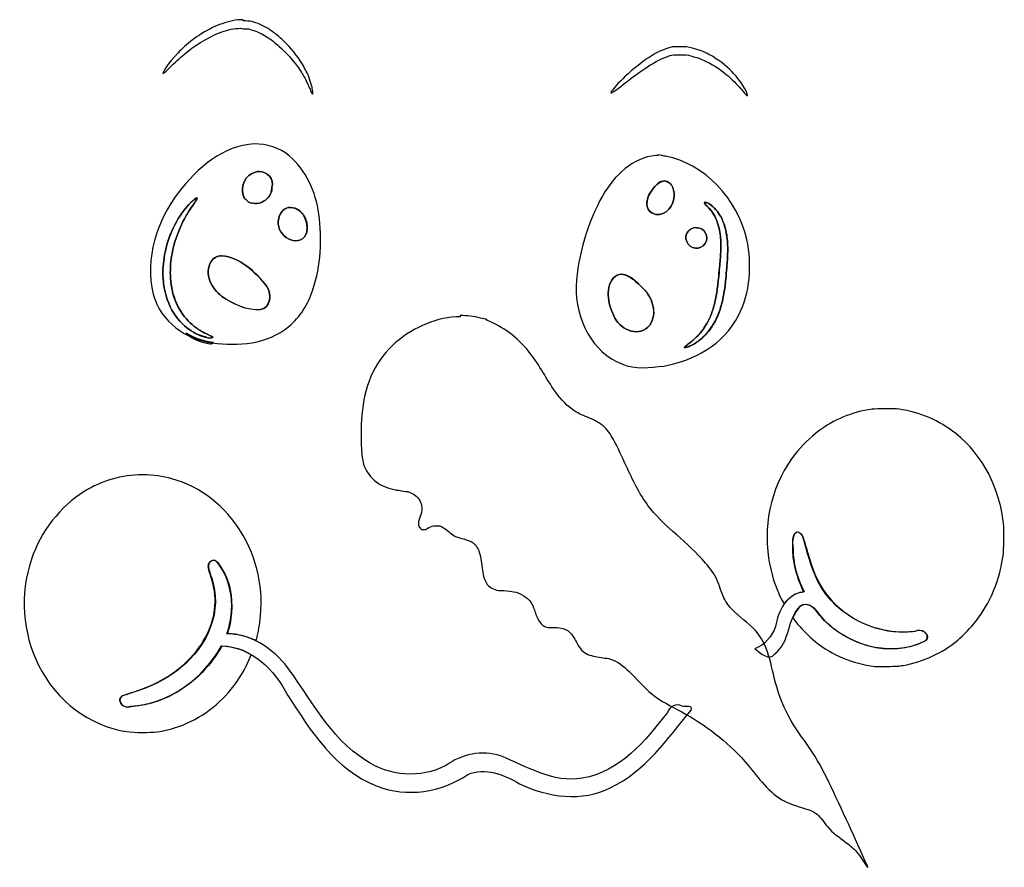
# Model space of a CAD drawing. Extents: x 11 to 842, y 37 to 849.
# Tile 6 of 8: x 502 to 709, y 65 to 243. Entities that reach past the tile are written whole.
import ezdxf

# ---------------------------------------------------------------- set-up
doc = ezdxf.new("R2010")
doc.units = 0
doc.layers.add('Layer_1', color=7, linetype='CONTINUOUS')

msp = doc.modelspace()

# ---------------------------------------------------------------- linework, layer by layer
at = {"layer": 'Layer_1', "color": 7}
for p, q in [((548.685767, 242.490426), (548.685655, 242.764269)), ((549.24153, 242.490426), (548.685767, 242.490426)), ((548.658137, 240.845162), (549.137937, 240.845162)), ((640.554489, 237.088197), (639.345624, 237.088197)), ((640.554545, 237.088307), (640.554489, 237.088197)), ((640.554489, 237.088197), (640.554489, 237.088197)), ((639.527489, 235.415209), (640.555813, 235.415209)), ((551.051166, 216.65927), (551.051166, 216.65927)), ((635.871855, 214.218824), (635.356961, 214.218824)), ((635.871574, 214.355582), (635.871855, 214.218824)), ((635.871574, 214.355582), (635.871574, 214.355582)), ((552.112274, 210.901014), (552.112274, 210.900732)), ((552.112274, 210.900898), (552.112274, 210.901014)), ((552.113123, 210.900579), (552.113123, 210.900725)), ((637.195349, 208.898994), (637.195484, 208.898994)), ((637.195579, 208.899114), (637.195579, 208.899114)), ((538.983331, 205.333864), (538.983443, 205.333864)), ((538.983443, 205.333864), (538.983725, 205.306907)), ((538.983725, 205.306907), (539.033437, 205.306907)), ((538.987301, 205.30701), (538.988761, 205.334252)), ((539.035971, 205.30701), (538.987301, 205.30701)), ((558.610205, 203.333105), (558.610205, 203.333119)), ((558.66338, 203.332523), (558.66338, 203.332523)), ((645.484557, 204.320288), (645.624877, 204.320288)), ((645.624877, 204.320288), (645.625046, 204.347189)), ((645.625046, 204.347189), (645.955935, 204.347189)), ((645.62681, 204.374141), (645.627513, 204.347118)), ((643.750574, 199.085567), (643.750827, 199.085624)), ((644.019699, 199.08228), (643.876771, 199.082207)), ((643.881318, 199.082213), (644.023807, 199.082213)), ((644.023807, 199.082213), (644.023807, 199.082213)), ((544.181286, 193.186641), (544.181286, 193.186641)), ((544.182295, 193.186704), (544.182295, 193.186704)), ((628.160553, 189.321857), (628.160553, 189.321865)), ((628.227435, 189.320325), (628.227489, 189.320269)), ((594.266782, 180.627576), (594.263726, 180.380878)), ((536.701567, 176.898118), (536.70208, 176.816174)), ((683.594024, 161.06374), (683.594024, 161.06374)), ((527.738296, 147.170809), (527.738296, 147.170815)), ((665.061916, 135.159091), (665.061916, 135.159091)), ((542.452086, 129.21765), (542.452086, 129.21765)), ((542.487265, 129.218751), (542.487265, 129.218805)), ((664.253312, 117.439447), (664.118258, 117.115985)), ((664.118258, 117.115985), (664.75156, 116.295222)), ((544.189393, 111.201106), (543.983446, 110.801342)), ((545.028923, 111.127059), (544.189393, 111.201106))]:
    msp.add_line(p, q, dxfattribs=at)
for points in [[(546.472773, 242.490426), (544.955326, 242.216547), (543.540205, 241.695203), (542.270728, 241.09194)], [(548.685655, 242.764269), (547.929973, 242.764269), (547.18829, 242.764269), (546.472773, 242.490426)], [(550.912338, 242.216525), (550.366011, 242.490404), (549.807038, 242.490426), (549.24153, 242.490426)], [(554.310172, 240.653504), (553.303677, 241.339295), (552.162155, 241.88743), (550.912338, 242.216525)], [(542.270728, 241.09194), (539.119596, 239.583776), (536.685896, 237.527182), (535.019538, 235.799624)], [(542.840432, 239.638609), (544.042735, 240.159348), (545.350207, 240.625766), (546.709279, 240.845162)], [(546.709279, 240.845162), (547.349087, 240.845162), (548.003176, 241.119043), (548.658137, 240.845162)], [(549.137937, 240.845162), (549.625088, 240.845162), (550.102522, 240.845145), (550.56455, 240.571263)], [(550.56455, 240.571263), (551.62194, 240.297384), (552.62669, 239.830898), (553.544379, 239.25502)], [(557.198914, 238.295245), (556.35392, 239.117904), (555.393053, 239.940538), (554.310172, 240.653504)], [(535.690498, 234.949596), (537.42741, 236.485221), (539.850632, 238.322383), (542.840432, 239.638609)], [(553.544379, 239.25502), (554.533412, 238.624002), (555.447694, 237.884014), (556.27869, 237.143593)], [(560.989207, 233.661023), (560.037832, 235.196647), (558.795816, 236.759623), (557.198914, 238.295245)], [(535.019538, 235.799624), (532.705824, 233.386488), (531.74766, 231.54932), (531.863618, 231.467082)], [(556.27869, 237.143593), (557.850552, 235.717665), (559.088033, 234.319218), (560.083995, 232.948139)], [(635.656333, 235.881535), (634.448848, 235.250514), (633.355743, 234.483087), (632.411775, 233.770054)], [(637.441915, 236.649265), (636.813852, 236.375384), (636.217165, 236.155557), (635.656333, 235.881535)], [(639.345624, 237.088197), (638.685396, 237.088197), (638.047587, 236.814324), (637.441915, 236.649265)], [(643.051111, 236.786682), (642.253406, 237.060558), (641.414045, 237.088307), (640.554545, 237.088307)], [(646.506431, 235.470439), (645.463855, 236.018929), (644.303407, 236.485049), (643.051111, 236.786682)], [(532.941597, 232.371956), (533.563098, 232.975223), (534.504419, 233.934997), (535.690498, 234.949596)], [(562.390217, 230.973799), (562.044035, 231.796388), (561.587359, 232.70135), (560.989207, 233.661023)], [(632.411775, 233.770054), (630.240325, 232.152262), (628.57008, 230.589188), (627.462949, 229.410116)], [(633.150867, 232.563612), (634.099004, 233.19463), (635.164393, 233.879799), (636.276566, 234.400754)], [(636.276566, 234.400754), (636.793629, 234.674636), (637.331675, 234.866713), (637.8851, 235.058794)], [(637.8851, 235.058794), (638.418246, 235.332676), (638.968403, 235.360436), (639.527489, 235.415209)], [(640.555813, 235.415209), (641.292595, 235.415209), (642.026617, 235.415209), (642.735065, 235.141364)], [(642.735065, 235.141364), (643.849801, 234.867482), (644.91474, 234.510332), (645.89521, 234.017055)], [(645.89521, 234.017055), (647.753882, 233.139543), (649.302114, 232.015299), (650.541088, 230.945853)], [(651.295558, 231.878231), (650.074131, 233.139617), (648.4803, 234.428455), (646.506431, 235.470439)], [(531.863618, 231.467082), (531.941777, 231.467082), (532.30545, 231.740936), (532.941597, 232.371956)], [(560.083995, 232.948139), (560.70989, 232.07063), (561.208363, 231.275455), (561.615327, 230.535034)], [(627.972098, 228.752079), (629.214395, 229.711825), (630.95925, 231.082837), (633.150867, 232.563612)], [(653.983565, 228.368324), (653.465009, 229.27322), (652.591764, 230.562005), (651.295558, 231.878231)], [(561.615327, 230.535034), (562.220774, 229.4382), (562.60774, 228.505924), (562.86199, 227.902657)], [(563.27132, 228.039744), (563.163164, 228.697784), (562.906858, 229.739808), (562.390217, 230.973799)], [(650.541088, 230.945853), (651.853348, 229.79417), (652.821145, 228.697368), (653.47467, 227.929555)], [(562.86199, 227.902657), (563.08047, 227.408946), (563.209581, 227.134814), (563.284811, 227.134814)], [(563.284811, 227.134814), (563.353761, 227.134814), (563.364351, 227.491252), (563.27132, 228.039744)], [(627.462949, 229.410116), (626.3561, 228.231045), (625.814617, 227.463165), (625.908014, 227.353539)], [(625.908014, 227.353539), (626.010199, 227.353539), (626.734588, 227.792479), (627.972098, 228.752079)], [(653.47467, 227.929555), (654.133433, 227.161743), (654.499445, 226.722997), (654.60146, 226.777849)], [(654.60146, 226.777849), (654.690407, 226.777849), (654.507331, 227.435892), (653.983565, 228.368324)], [(551.051166, 216.65927), (544.540786, 216.385391), (539.066532, 211.641156), (535.062885, 206.431163)], [(558.36784, 214.16398), (556.329726, 215.946389), (553.618539, 216.659329), (551.051166, 216.65927)], [(564.585045, 201.934084), (563.960615, 206.677969), (561.893011, 211.229925), (558.36784, 214.16398)], [(635.356961, 214.218824), (630.601097, 213.88944), (626.656711, 210.050758), (624.190761, 205.85531)], [(637.409243, 214.081683), (636.900179, 214.081683), (636.386017, 214.355582), (635.871574, 214.355582)], [(654.452746, 196.614154), (652.414068, 205.252032), (645.536269, 212.518651), (637.409243, 214.081683)], [(550.480476, 210.407176), (550.978583, 210.708809), (551.541781, 210.900898), (552.112274, 210.900898)], [(552.113123, 210.900725), (551.54198, 210.900725), (550.979544, 210.626845), (550.48146, 210.40701)], [(552.112274, 210.900732), (553.667463, 210.900732), (555.302247, 209.337762), (554.737218, 207.527962)], [(554.73322, 207.527772), (555.298523, 209.31018), (553.668239, 210.900579), (552.113123, 210.900579)], [(549.015389, 205.224551), (547.915327, 206.924648), (548.707201, 209.611973), (550.480476, 210.407176)], [(550.48146, 210.40701), (548.708383, 209.611812), (547.91663, 206.951968), (549.0166, 205.224409)], [(634.21437, 206.486066), (634.924986, 207.582897), (635.873517, 208.789415), (637.195579, 208.899114)], [(637.195484, 208.898994), (635.873335, 208.898994), (634.92865, 207.582767), (634.218148, 206.458473)], [(639.112786, 205.169706), (639.461885, 206.70533), (638.835258, 208.734448), (637.195349, 208.898994)], [(637.195579, 208.899114), (638.835574, 208.625236), (639.460061, 206.705447), (639.11154, 205.16982)], [(554.737218, 207.527962), (554.715587, 204.566486), (550.800661, 202.921187), (549.015389, 205.224551)], [(549.0166, 205.224409), (550.80179, 202.921045), (554.71067, 204.566368), (554.73322, 207.527772)], [(535.062885, 206.431163), (530.67613, 200.617829), (527.940299, 192.610851), (529.802463, 185.124814)], [(537.604994, 204.264452), (538.314906, 204.95025), (538.817492, 205.306473), (538.983331, 205.333864)], [(538.988761, 205.334252), (538.823012, 205.334252), (538.316844, 204.950091), (537.607181, 204.264809)], [(539.033437, 205.306907), (539.121032, 205.306907), (538.739868, 204.703677), (538.106791, 203.771389)], [(538.10713, 203.771459), (538.740327, 204.703745), (539.123766, 205.224774), (539.035971, 205.30701)], [(624.190761, 205.85531), (621.069259, 200.096902), (618.97011, 193.543206), (618.630264, 186.824979)], [(634.621249, 202.098677), (633.091466, 202.948727), (633.211029, 205.197222), (634.21437, 206.486066)], [(634.218148, 206.458473), (633.214599, 205.169706), (633.093276, 202.948582), (634.622759, 202.098532)], [(639.11154, 205.16982), (638.913593, 203.003543), (636.520705, 201.084084), (634.621249, 202.098677)], [(634.622759, 202.098532), (636.522323, 201.083935), (638.915294, 203.00343), (639.112786, 205.169706)], [(534.699324, 200.343226), (535.71779, 202.153023), (536.799628, 203.441867), (537.604994, 204.264452)], [(537.607181, 204.264809), (536.801746, 203.44222), (535.719676, 202.153381), (534.701201, 200.343586)], [(538.106791, 203.771389), (537.476531, 202.839031), (536.586641, 201.495377), (535.746716, 199.712966)], [(535.748986, 199.713079), (536.588733, 201.495486), (537.47661, 202.839101), (538.10713, 203.771459)], [(558.66338, 203.332523), (557.410397, 203.332523), (556.380187, 202.318002), (556.174232, 200.974311)], [(556.175857, 200.974351), (556.378649, 202.323934), (557.38368, 203.328179), (558.610205, 203.333105)], [(558.610205, 203.333119), (558.629667, 203.333119), (558.649214, 203.333119), (558.668789, 203.332556)], [(561.652774, 197.217563), (563.09265, 199.548385), (561.292697, 203.387372), (558.66338, 203.332523)], [(558.668789, 203.332556), (561.298042, 203.332556), (563.094046, 199.548434), (561.654055, 197.217606)], [(645.485018, 204.347118), (645.454464, 204.347118), (645.572624, 204.073238), (645.782284, 203.962957)], [(645.776662, 203.936149), (645.56711, 204.210028), (645.456786, 204.265511), (645.484557, 204.320288)], [(645.627513, 204.347118), (645.548019, 204.347118), (645.496915, 204.347118), (645.485018, 204.347118)], [(645.960579, 204.374141), (645.820247, 204.374141), (645.706413, 204.374141), (645.62681, 204.374141)], [(646.644836, 203.058725), (646.305244, 203.442886), (645.975933, 203.744505), (645.776662, 203.936149)], [(645.782284, 203.962957), (645.981561, 203.689077), (646.300079, 203.469243), (646.639769, 203.085447)], [(645.955935, 204.347189), (646.231282, 204.347189), (646.638865, 204.045556), (647.093401, 203.689149)], [(647.091887, 203.7161), (646.636876, 204.072508), (646.235537, 204.26459), (645.960579, 204.374141)], [(646.639769, 203.085447), (646.927544, 202.729039), (647.236464, 202.317707), (647.532999, 201.824069)], [(647.538557, 201.797326), (647.241326, 202.291042), (646.932294, 202.702242), (646.644836, 203.058725)], [(648.282923, 202.482109), (647.881963, 203.002846), (647.469323, 203.414394), (647.091887, 203.7161)], [(647.093401, 203.689149), (647.471016, 203.387516), (647.884289, 203.003329), (648.284944, 202.455202)], [(556.174232, 200.974311), (555.311907, 197.820828), (559.441776, 194.804503), (561.652774, 197.217563)], [(561.654055, 197.217606), (559.443144, 194.804544), (555.313372, 197.820867), (556.175857, 200.974351)], [(563.333228, 186.057192), (565.040792, 191.102713), (565.263328, 196.66924), (564.585045, 201.934084)], [(647.532999, 201.824069), (647.771212, 201.412883), (647.999664, 200.946559), (648.199779, 200.398142)], [(648.202419, 200.371392), (648.001514, 200.919879), (647.776668, 201.385996), (647.538557, 201.797326)], [(649.18797, 201.001334), (648.910442, 201.576846), (648.605146, 202.043392), (648.282923, 202.482109)], [(648.284944, 202.455202), (648.607017, 202.044019), (648.915908, 201.550297), (649.193395, 200.974422)], [(650.224263, 197.573679), (650.02039, 198.889906), (649.65458, 200.014127), (649.18797, 201.001334)], [(649.193395, 200.974422), (649.66007, 199.987282), (650.025602, 198.863037), (650.229521, 197.546805)], [(532.301733, 193.926708), (532.826851, 196.476858), (533.729049, 198.643132), (534.699324, 200.343226)], [(534.701201, 200.343586), (533.730883, 198.643487), (532.83284, 196.477211), (532.30742, 193.927066)], [(535.746716, 199.712966), (534.946702, 198.040257), (534.197921, 195.95623), (533.766453, 193.598019)], [(533.772009, 193.598119), (534.203631, 195.956328), (534.948878, 198.012907), (535.748986, 199.713079)], [(643.876771, 199.082207), (642.485673, 199.082207), (641.086707, 197.73859), (641.828303, 196.202966)], [(641.830219, 196.202889), (641.111744, 197.71706), (642.404204, 199.076828), (643.750574, 199.085567)], [(643.750827, 199.085624), (643.794258, 199.085905), (643.837859, 199.084779), (643.881318, 199.082213)], [(645.710793, 195.791783), (646.743301, 197.190249), (645.487181, 199.08228), (644.019699, 199.08228)], [(644.023807, 199.082213), (645.491317, 199.082213), (646.748035, 197.162692), (645.715458, 195.791684)], [(648.199779, 200.398142), (648.538685, 199.493244), (648.790633, 198.47865), (648.914066, 197.299507)], [(648.914528, 197.272853), (648.790402, 198.451925), (648.542039, 199.493957), (648.202419, 200.371392)], [(648.914066, 197.299507), (649.019247, 196.28491), (649.028711, 195.21554), (648.975174, 194.036325)], [(648.976689, 194.009721), (649.031584, 195.18886), (649.019416, 196.25826), (648.914528, 197.272853)], [(650.438141, 194.063786), (650.462476, 195.297703), (650.395419, 196.476846), (650.224263, 197.573679)], [(650.229521, 197.546805), (650.403387, 196.449974), (650.463942, 195.270889), (650.442846, 194.036897)], [(652.682993, 180.627569), (655.195471, 185.426306), (655.585057, 191.29441), (654.452746, 196.614154)], [(641.828303, 196.202966), (642.442519, 194.420632), (644.775517, 194.283474), (645.710793, 195.791783)], [(645.715458, 195.791684), (644.780193, 194.283521), (642.444509, 194.420628), (641.830219, 196.202889)], [(531.864209, 188.990864), (531.805512, 190.718422), (531.983208, 192.391157), (532.301733, 193.926708)], [(532.30742, 193.927066), (531.989009, 192.391443), (531.807876, 190.718732), (531.866307, 188.991246)], [(533.766453, 193.598019), (533.507105, 192.172091), (533.35963, 190.636486), (533.412215, 189.073544)], [(533.414879, 189.073631), (533.35999, 190.636642), (533.51276, 192.172192), (533.772009, 193.598119)], [(541.986059, 192.007601), (542.480477, 192.775414), (543.340258, 193.159262), (544.182295, 193.186704)], [(544.181286, 193.186641), (543.339213, 193.186641), (542.484703, 192.775457), (541.989972, 192.007571)], [(553.685138, 186.715251), (551.259072, 189.841273), (548.030869, 192.912447), (544.181286, 193.186641)], [(544.182295, 193.186704), (548.031876, 192.912822), (551.253676, 189.841257), (553.679799, 186.715232)], [(648.719031, 190.664294), (648.825553, 191.870824), (648.926414, 192.940272), (648.976689, 194.009721)], [(648.975174, 194.036325), (648.926504, 192.939491), (648.832138, 191.897436), (648.725334, 190.690979)], [(650.248328, 190.636131), (650.341071, 191.815273), (650.420566, 192.939564), (650.438141, 194.063786)], [(650.442846, 194.036897), (650.426623, 192.9126), (650.342014, 191.788372), (650.249265, 190.609227)], [(544.250737, 184.658652), (542.079146, 186.139427), (540.425434, 189.430043), (541.986059, 192.007601)], [(541.989972, 192.007571), (540.429286, 189.429965), (542.080552, 186.139395), (544.252723, 184.658672)], [(648.725334, 190.690979), (648.657737, 189.950556), (648.577161, 189.155356), (648.499018, 188.360155)], [(648.503565, 188.333486), (648.581696, 189.128683), (648.651152, 189.923943), (648.719031, 190.664294)], [(650.249265, 190.609227), (650.188174, 189.841418), (650.125167, 189.046243), (650.044839, 188.250969)], [(650.046077, 188.277919), (650.125571, 189.073119), (650.187761, 189.868391), (650.248328, 190.636131)], [(531.994278, 187.345599), (531.926399, 187.894089), (531.88339, 188.442447), (531.864209, 188.990864)], [(531.866307, 188.991246), (531.88253, 188.442759), (531.929037, 187.866954), (531.997716, 187.345998)], [(533.412215, 189.073544), (533.428439, 188.552808), (533.466349, 188.058939), (533.525553, 187.565369)], [(533.522224, 187.565468), (533.461116, 188.059179), (533.431643, 188.552602), (533.414879, 189.073631)], [(626.774668, 180.106774), (625.42644, 182.519837), (624.525058, 186.112039), (626.413783, 188.497682)], [(626.417261, 188.49768), (624.528728, 186.11208), (625.426339, 182.519878), (626.774391, 180.106774)], [(626.413783, 188.497682), (626.855306, 189.029031), (627.496185, 189.328616), (628.160553, 189.321857)], [(628.227489, 189.320269), (627.540241, 189.320269), (626.872704, 189.046389), (626.417261, 188.49768)], [(628.160553, 189.321865), (628.181959, 189.321583), (628.203393, 189.321133), (628.224855, 189.32026)], [(628.224855, 189.32026), (630.016944, 189.04622), (631.369172, 187.537804), (632.681573, 186.331358)], [(632.681581, 186.331388), (631.369086, 187.537918), (630.019682, 189.15578), (628.227435, 189.320325)], [(648.435122, 187.702456), (648.459457, 187.976335), (648.483821, 188.113651), (648.503565, 188.333486)], [(648.499018, 188.360155), (648.480091, 188.086275), (648.462516, 187.921219), (648.43791, 187.702114)], [(650.044839, 188.250969), (650.020504, 187.977093), (649.996225, 187.784984), (649.973496, 187.565149)], [(649.974694, 187.592125), (649.999029, 187.866005), (650.023364, 188.058084), (650.046077, 188.277919)], [(534.142435, 181.121015), (533.062709, 182.821115), (532.290354, 184.96), (531.994278, 187.345599)], [(531.997716, 187.345998), (532.294225, 184.960326), (533.061832, 182.82151), (534.141496, 181.121412)], [(535.308657, 181.944073), (534.41229, 183.507084), (533.777985, 185.426579), (533.522224, 187.565468)], [(533.525553, 187.565369), (533.781071, 185.426481), (534.413895, 183.534441), (535.310263, 181.971428)], [(553.679799, 186.715232), (554.74364, 185.17968), (554.454661, 182.108527), (552.349822, 181.889131)], [(552.351227, 181.88913), (554.456017, 182.16301), (554.749011, 185.1797), (553.685138, 186.715251)], [(618.630264, 186.824979), (618.377451, 179.9422), (622.083754, 172.785263), (628.210378, 170.454475)], [(632.681573, 186.331358), (634.611194, 184.466715), (635.798146, 181.066464), (634.061515, 178.598597)], [(634.063161, 178.598611), (635.799708, 181.06652), (634.611673, 184.494175), (632.681581, 186.331388)], [(648.027595, 184.768399), (648.196335, 185.700687), (648.324094, 186.687861), (648.435122, 187.702456)], [(648.43791, 187.702114), (648.326781, 186.68752), (648.202131, 185.727774), (648.0333, 184.795413)], [(649.510192, 184.548412), (649.708117, 185.535546), (649.857859, 186.550141), (649.974694, 187.592125)], [(649.973496, 187.565149), (649.856693, 186.523095), (649.710627, 185.508552), (649.513327, 184.521345)], [(529.802463, 185.124814), (531.362637, 179.201857), (536.837652, 175.554814), (542.231465, 174.896707)], [(552.349822, 181.889131), (549.478092, 181.615253), (546.624641, 183.013401), (544.250737, 184.658652)], [(544.252723, 184.658672), (546.626712, 183.013424), (549.479587, 181.752043), (552.351227, 181.88913)], [(558.279711, 178.29698), (560.617676, 180.298708), (562.351997, 183.013412), (563.333228, 186.057192)], [(647.364438, 181.998769), (647.635418, 182.876277), (647.850124, 183.781194), (648.027595, 184.768399)], [(648.0333, 184.795413), (647.855114, 183.808279), (647.636721, 182.903381), (647.366494, 182.025871)], [(648.712301, 181.559474), (649.041689, 182.519221), (649.303156, 183.506427), (649.510192, 184.548412)], [(649.513327, 184.521345), (649.305944, 183.479363), (649.044484, 182.492263), (648.715454, 181.532443)], [(538.357484, 178.406719), (537.314404, 179.256841), (536.187476, 180.40845), (535.308657, 181.944073)], [(535.310263, 181.971428), (536.189084, 180.408418), (537.309368, 179.256741), (538.352535, 178.406617)], [(646.31468, 179.421126), (646.718545, 180.188938), (647.068728, 181.039019), (647.364438, 181.998769)], [(647.366494, 182.025871), (647.070715, 181.066125), (646.722319, 180.216076), (646.318303, 179.448266)], [(534.141496, 181.121412), (535.21321, 179.421316), (536.543822, 178.214713), (537.762033, 177.419512)], [(537.757538, 177.419117), (536.539379, 178.214317), (535.214077, 179.420842), (534.142435, 181.121015)], [(594.263726, 180.380878), (591.871486, 180.380878), (589.47208, 179.805369), (587.218982, 178.900106)], [(598.532061, 180.106839), (597.134853, 180.463247), (595.702115, 180.627576), (594.266782, 180.627576)], [(599.921266, 179.667903), (599.465526, 179.941783), (599.001322, 179.969535), (598.532061, 180.106839)], [(626.774391, 180.106774), (628.127147, 177.446929), (632.059903, 175.993615), (634.063161, 178.598611)], [(634.061515, 178.598597), (632.058326, 175.9936), (628.127346, 177.446927), (626.774668, 180.106774)], [(637.029656, 170.015543), (643.210358, 171.112374), (649.572306, 174.43035), (652.682993, 180.627569)], [(648.715454, 181.532443), (648.355414, 180.51792), (647.92096, 179.585528), (647.424064, 178.762866)], [(647.425952, 178.789933), (647.922576, 179.612519), (648.352468, 180.544877), (648.712301, 181.559474)], [(538.352535, 178.406617), (539.480312, 177.529182), (540.539054, 176.980684), (541.268823, 176.651662)], [(541.263463, 176.624314), (540.533845, 176.980722), (539.485358, 177.501821), (538.357484, 178.406719)], [(542.231465, 174.896707), (547.682229, 174.128895), (553.72523, 174.622831), (558.279711, 178.29698)], [(587.218982, 178.900106), (582.531841, 177.06292), (578.291032, 173.552956), (575.940188, 168.754253)], [(608.621901, 173.141684), (606.247776, 176.048312), (603.205304, 178.324285), (599.848261, 179.667903)], [(599.848261, 179.667903), (599.861781, 179.667903), (599.872596, 179.667903), (599.890712, 179.667903)], [(599.890712, 179.667903), (599.904232, 179.667903), (599.906936, 179.667903), (599.921266, 179.667903)], [(644.150214, 176.377434), (644.878378, 177.145176), (645.662028, 178.159747), (646.31468, 179.421126)], [(646.318303, 179.448266), (645.665368, 178.186887), (644.879022, 177.17229), (644.150783, 176.404479)], [(647.424064, 178.762866), (646.613882, 177.391864), (645.666309, 176.377288), (644.793065, 175.664328)], [(644.793931, 175.691296), (645.667288, 176.404114), (646.61584, 177.418855), (647.425952, 178.789933)], [(542.227563, 174.978626), (540.312667, 175.252506), (538.458122, 175.938372), (536.701567, 176.898118)], [(536.70208, 176.816174), (538.224695, 175.69188), (539.922739, 174.869294), (541.775553, 174.704746)], [(541.099886, 176.020689), (540.279115, 176.294568), (539.073376, 176.56914), (537.757538, 177.419117)], [(537.762033, 177.419512), (539.077881, 176.569463), (540.276029, 176.185594), (541.096714, 176.021049)], [(541.096714, 176.021049), (541.929161, 175.747169), (542.402288, 176.021049), (542.418647, 176.021049)], [(542.417949, 176.020689), (542.401726, 176.020689), (541.932234, 175.74681), (541.099886, 176.020689)], [(542.418647, 176.021049), (542.43487, 176.021049), (542.000868, 176.294926), (541.263463, 176.624314)], [(541.268823, 176.651662), (542.006535, 176.295255), (542.43789, 176.130971), (542.417949, 176.020689)], [(642.099312, 174.567632), (642.603983, 174.951793), (643.356171, 175.554772), (644.150214, 176.377434)], [(644.150783, 176.404479), (643.356894, 175.554357), (642.607213, 174.978553), (642.102316, 174.594684)], [(541.775553, 174.704746), (542.051647, 174.704746), (542.281694, 174.704746), (542.48984, 174.978626)], [(542.48984, 174.978626), (542.403586, 174.978626), (542.313817, 174.978626), (542.227563, 174.978626)], [(642.102316, 174.594684), (641.588874, 174.183498), (641.291635, 173.963666), (641.328219, 173.881866)], [(641.331351, 173.854802), (641.294848, 173.854802), (641.585517, 174.156446), (642.099312, 174.567632)], [(641.328219, 173.881866), (641.364721, 173.881866), (641.735019, 173.881866), (642.352453, 174.155745)], [(642.346578, 174.1287), (641.729443, 173.854819), (641.365488, 173.854802), (641.331351, 173.854802)], [(644.793065, 175.664328), (643.837999, 174.841666), (642.955263, 174.375484), (642.346578, 174.1287)], [(642.352453, 174.155745), (642.960828, 174.429625), (643.838917, 174.868564), (644.793931, 175.691296)], [(613.857661, 165.189481), (612.06709, 167.821938), (610.616912, 170.701176), (608.621901, 173.141684)], [(628.210378, 170.454475), (631.01161, 169.220554), (634.110974, 169.714056), (637.029656, 170.015543)], [(575.940188, 168.754253), (573.528723, 163.845823), (573.255197, 158.032531), (573.554274, 152.466044)], [(617.782412, 160.939019), (616.224349, 162.036071), (614.96677, 163.571694), (613.857661, 165.189481)], [(621.008262, 159.266311), (619.899586, 159.732269), (618.773929, 160.198669), (617.782412, 160.939019)], [(624.275401, 157.456588), (623.306083, 158.279174), (622.150521, 158.800203), (621.008262, 159.266311)], [(680.750347, 160.948549), (676.465833, 160.343939), (672.83921, 158.839699), (669.320038, 156.207551)], [(683.594024, 161.06374), (682.442645, 161.063149), (681.289604, 161.024644), (680.750347, 160.948549)], [(686.427449, 160.95152), (685.895036, 161.027058), (684.745375, 161.06434), (683.594024, 161.06374)], [(698.31601, 155.858177), (694.907332, 158.581145), (690.833947, 160.326316), (686.427449, 160.95152)], [(626.441082, 154.604808), (625.856798, 155.646793), (625.175175, 156.688775), (624.275401, 157.456588)], [(669.320038, 156.207551), (668.092725, 155.28958), (665.749071, 152.987804), (664.743364, 151.712618)], [(708.394598, 136.466589), (707.70657, 144.256572), (704.06271, 151.267518), (698.31601, 155.858177)], [(629.133427, 149.038265), (628.262991, 150.902908), (627.412942, 152.795013), (626.441082, 154.604808)], [(573.554274, 152.466044), (573.610515, 151.423989), (573.685684, 150.382004), (573.988114, 149.39487)], [(664.743364, 151.712618), (659.92562, 145.604036), (657.843539, 137.592743), (659.019535, 129.689256)], [(573.988114, 149.39487), (574.462836, 147.859247), (575.486853, 146.54309), (576.734861, 145.638192)], [(633.702165, 140.729616), (631.8457, 143.252374), (630.476153, 146.159075), (629.133427, 149.038265)], [(527.542517, 147.170533), (523.26603, 147.14706), (518.984136, 145.947045), (515.316251, 143.661065)], [(527.738296, 147.170815), (527.673036, 147.171097), (527.607777, 147.170815), (527.542517, 147.170533)], [(533.732007, 146.352522), (531.781177, 146.895317), (529.761426, 147.164912), (527.738296, 147.170809)], [(552.212346, 116.251869), (554.06454, 129.860066), (546.041727, 142.927496), (533.732007, 146.352522)], [(576.734861, 145.638192), (577.982869, 144.733295), (579.445106, 144.212268), (580.928948, 143.965484)], [(515.316251, 143.661065), (510.260424, 140.510054), (506.181209, 135.272196), (504.236097, 129.433671)], [(580.928948, 143.965484), (581.558494, 143.965484), (582.194125, 143.691604), (582.820617, 143.691604)], [(582.820617, 143.691604), (583.447243, 143.691604), (584.070734, 143.389972), (584.616244, 143.033564)], [(584.616244, 143.033564), (585.19685, 142.649403), (585.676547, 142.073818), (585.955183, 141.415702)], [(585.955183, 141.415702), (586.234171, 140.729908), (586.306473, 139.96239), (586.134992, 139.249425)], [(638.955257, 135.30023), (637.08046, 136.94548), (635.209097, 138.645649), (633.702165, 140.729616)], [(586.134992, 139.249425), (585.996823, 138.673913), (585.709183, 138.152595), (585.57188, 137.576717)], [(585.57188, 137.576717), (585.503201, 137.275085), (585.473188, 136.973452), (585.522399, 136.699207)], [(585.522399, 136.699207), (585.571069, 136.397575), (585.70437, 136.123695), (585.918221, 135.931394)], [(587.343875, 135.931394), (587.812756, 136.205274), (588.248705, 136.397356), (588.73773, 136.479884)], [(588.73773, 136.479884), (589.162052, 136.479884), (589.604138, 136.479884), (590.011885, 136.479884)], [(590.011885, 136.479884), (590.419415, 136.206004), (590.795689, 136.068701), (591.150574, 135.821843)], [(708.259938, 130.173352), (708.450563, 131.531914), (708.524638, 134.99401), (708.394598, 136.466589)], [(585.918221, 135.931394), (586.113983, 135.657514), (586.366661, 135.657514), (586.614987, 135.657514)], [(586.614987, 135.657514), (586.863204, 135.657514), (587.10942, 135.657514), (587.343875, 135.931394)], [(591.150574, 135.821843), (591.859751, 135.273354), (592.504061, 134.615313), (593.292813, 134.231445)], [(645.065969, 129.432054), (643.156049, 131.543555), (641.06997, 133.435514), (638.955257, 135.30023)], [(664.924665, 135.14831), (663.547399, 134.066654), (664.306037, 131.930701), (664.18808, 130.379036)], [(664.11392, 133.539243), (664.165294, 134.211231), (664.306263, 134.51623), (664.621942, 134.885029)], [(664.621942, 134.885029), (664.991051, 135.316258), (665.175508, 135.306868), (665.735523, 134.828256)], [(665.061916, 135.159091), (665.018119, 135.160387), (664.972434, 135.157092), (664.924665, 135.14831)], [(666.06537, 134.482899), (665.735636, 134.697433), (665.4853, 135.146431), (665.061916, 135.159091)], [(665.735523, 134.828256), (665.854072, 134.72695), (665.942568, 134.645755), (666.030219, 134.507763)], [(666.030219, 134.507763), (666.041992, 134.499398), (666.053625, 134.490681), (666.065595, 134.482899)], [(668.665021, 126.419139), (667.537047, 129.012565), (667.003536, 131.851032), (666.06537, 134.482899)], [(666.065595, 134.482899), (666.077171, 134.450413), (666.088409, 134.417749), (666.099872, 134.385201)], [(593.292813, 134.231445), (593.848625, 133.957565), (594.453999, 133.847281), (595.048801, 133.710708)], [(595.048801, 133.710708), (595.643278, 133.436828), (596.245164, 133.409075), (596.763122, 133.052667)], [(596.763122, 133.052667), (597.478139, 132.586706), (597.979521, 131.791289), (598.281519, 130.941239)], [(664.089501, 132.691142), (664.079727, 132.980636), (664.083163, 133.26586), (664.11392, 133.539243)], [(664.093444, 132.19775), (664.090627, 132.376883), (664.089557, 132.538761), (664.089501, 132.691142)], [(666.099872, 134.385201), (666.308157, 133.980364), (666.553309, 133.154277), (667.205792, 130.921499)], [(598.281519, 130.941239), (598.70584, 129.734709), (598.765002, 128.418482), (598.932264, 127.157101)], [(664.206895, 129.9093), (664.156873, 130.344984), (664.10578, 131.374786), (664.093444, 132.19775)], [(664.18808, 130.379036), (664.441683, 127.661735), (665.244232, 124.999559), (666.498415, 122.579438)], [(667.205792, 130.921499), (668.30515, 127.159704), (669.181323, 125.041844), (670.428493, 123.131967)], [(504.236097, 129.433671), (501.775752, 122.048602), (502.321488, 114.037221), (505.753008, 107.165182)], [(542.452086, 129.21765), (540.667517, 128.864062), (541.664606, 126.753697), (542.022477, 125.66197)], [(541.959048, 125.64502), (541.322141, 127.563592), (541.250206, 128.074715), (541.537889, 128.637169)], [(541.537889, 128.637169), (541.823403, 129.195422), (542.50546, 129.411848), (542.986302, 129.096786)], [(542.487265, 129.218805), (542.475548, 129.218805), (542.463831, 129.218438), (542.452086, 129.21765)], [(542.99078, 129.059219), (542.835898, 129.127889), (542.662764, 129.218199), (542.487265, 129.218751)], [(542.986302, 129.096786), (543.734547, 128.606514), (545.202563, 125.941006), (545.735709, 124.104554)], [(545.29858, 113.791736), (547.077487, 118.806484), (546.599687, 124.969813), (542.99078, 129.059219)], [(647.800171, 125.867312), (647.056303, 127.210927), (646.058081, 128.335221), (645.065969, 129.432054)], [(659.019535, 129.689256), (659.350959, 127.461734), (660.050731, 124.933198), (660.912991, 122.847396)], [(665.94023, 123.641422), (665.077801, 125.572874), (664.440021, 127.879198), (664.206895, 129.9093)], [(702.485383, 116.310625), (705.589169, 120.306273), (707.528733, 124.962473), (708.259938, 130.173352)], [(598.932264, 127.157101), (599.011759, 126.553836), (599.117751, 125.950571), (599.317136, 125.37462)], [(689.824776, 114.288207), (681.130271, 113.135045), (671.855866, 118.117938), (668.665021, 126.419139)], [(542.022477, 125.66197), (544.556699, 118.703198), (541.188467, 111.09234), (535.617323, 106.727304)], [(541.126052, 113.705474), (543.037619, 117.748735), (543.305558, 121.588771), (541.959048, 125.64502)], [(545.735709, 124.104554), (546.52747, 121.377375), (546.503417, 117.595312), (545.676618, 114.806955)], [(599.317136, 125.37462), (599.516413, 124.797648), (599.813787, 124.250621), (600.233728, 123.839435)], [(649.49743, 121.699232), (648.904386, 123.070091), (648.535413, 124.578254), (647.800171, 125.867312)], [(600.233728, 123.839435), (600.907835, 123.21134), (601.834053, 122.934537), (602.733908, 122.852009)], [(602.733908, 122.852009), (603.63379, 122.852009), (604.544217, 122.852009), (605.439124, 122.574479)], [(605.439124, 122.574479), (606.219575, 122.574479), (606.984316, 122.187395), (607.663452, 121.752109)], [(666.498415, 122.579438), (662.865398, 122.334006), (660.988362, 118.504535), (660.474961, 115.328132)], [(660.912991, 122.847396), (661.319842, 121.863298), (662.160077, 120.183443), (662.245418, 120.183443)], [(662.809321, 120.741087), (663.664708, 121.697637), (665.172438, 122.552219), (666.014756, 122.557984)], [(666.333534, 122.607218), (666.359559, 122.633268), (666.182595, 123.098661), (665.94023, 123.641422)], [(666.014756, 122.557984), (666.164034, 122.558998), (666.307481, 122.581167), (666.333534, 122.607218)], [(670.428493, 123.131967), (673.598806, 118.277045), (679.122153, 114.975207), (685.236047, 114.280011)], [(607.663452, 121.752109), (608.34267, 121.313903), (608.934768, 120.709908), (609.343542, 119.99709)], [(609.343542, 119.99709), (609.762753, 119.229498), (609.979686, 118.379376), (610.28766, 117.557006)], [(651.252445, 119.011562), (650.531587, 119.779156), (649.916722, 120.684054), (649.49743, 121.699232)], [(662.245418, 120.183443), (662.281329, 120.183471), (662.535073, 120.434407), (662.809321, 120.741087)], [(665.794445, 119.722892), (667.518768, 120.653073), (668.844323, 119.081948), (669.684754, 117.788767)], [(667.660018, 119.752874), (667.141209, 120.004029), (666.295144, 119.961688), (665.863873, 119.662984)], [(656.252155, 114.460051), (654.718508, 116.160295), (652.79231, 117.339073), (651.252445, 119.011562)], [(660.351286, 109.561678), (663.682002, 112.028664), (662.825037, 117.069259), (665.794445, 119.722892)], [(665.863873, 119.662984), (665.352162, 119.308565), (664.600424, 118.27071), (664.253312, 117.439447)], [(669.272889, 118.268516), (668.696284, 119.042666), (668.218118, 119.482699), (667.660018, 119.752874)], [(680.160025, 111.210297), (675.931786, 112.300498), (671.650737, 115.075981), (669.272889, 118.268516)], [(551.399771, 112.455352), (551.525333, 112.455352), (551.99305, 114.640499), (552.212346, 116.251869)], [(610.28766, 117.557006), (610.441781, 117.148013), (610.619968, 116.761662), (610.854395, 116.405252)], [(610.854395, 116.405252), (611.088011, 116.047384), (611.380248, 115.718728), (611.729509, 115.500354)], [(664.75156, 116.295222), (665.647478, 115.134201), (667.582591, 113.181048), (668.823987, 112.18476)], [(669.684754, 117.788767), (674.936979, 111.570196), (684.595788, 108.456623), (692.063937, 112.376471)], [(698.749872, 112.465151), (699.891027, 113.427657), (701.662442, 115.251226), (702.485383, 116.310625)], [(557.424943, 107.456912), (554.423933, 111.004883), (550.088186, 113.840665), (545.29858, 113.791736)], [(545.676618, 114.806955), (545.542493, 114.354574), (545.432704, 113.956837), (545.432704, 113.923041)], [(545.432704, 113.923041), (545.432704, 113.889242), (545.894844, 113.827799), (546.459648, 113.786503)], [(546.459648, 113.786503), (547.666175, 113.698286), (549.029781, 113.365152), (550.352435, 112.83553)], [(611.729509, 115.500354), (612.1458, 115.222824), (612.628499, 115.113273), (613.107601, 115.091361)], [(613.107601, 115.091361), (613.586704, 115.091361), (614.068645, 115.091361), (614.549154, 115.091361)], [(614.549154, 115.091361), (615.383358, 115.091361), (616.240194, 114.813831), (616.935256, 114.375625)], [(616.935256, 114.375625), (617.713517, 113.827865), (618.203057, 112.895215), (618.670424, 112.01734)], [(660.474961, 115.328132), (659.778793, 113.230791), (658.19865, 111.43423), (656.115893, 110.63901)], [(658.509958, 110.73091), (657.968774, 112.101766), (657.233965, 113.41785), (656.252155, 114.460051)], [(685.236047, 114.280011), (686.544392, 114.131241), (689.589312, 114.213087), (689.948141, 114.4067)], [(692.063937, 112.376471), (693.135044, 113.679494), (690.956186, 115.088097), (689.824776, 114.288207)], [(689.948141, 114.4067), (690.569727, 114.742101), (691.749496, 114.402599), (692.170487, 113.767145)], [(692.170487, 113.767145), (692.408457, 113.407924), (692.433074, 112.833035), (692.223241, 112.533472)], [(530.673342, 103.583263), (535.329613, 105.91688), (539.229075, 109.693042), (541.126052, 113.705474)], [(550.352435, 112.83553), (550.874624, 112.626435), (551.34589, 112.455352), (551.399771, 112.455352)], [(618.670424, 112.01734), (618.982264, 111.440367), (619.302891, 110.838562), (619.754901, 110.371871)], [(668.823987, 112.18476), (672.516968, 109.220954), (676.503293, 107.557235), (681.366468, 106.950096)], [(687.257572, 107.148133), (691.525665, 107.888208), (695.507709, 109.730544), (698.749872, 112.465151)], [(691.993241, 112.33989), (691.578813, 112.067591), (690.713652, 111.683909), (689.816129, 111.388092)], [(692.064134, 112.376471), (692.040559, 112.364095), (692.016844, 112.352128), (691.993241, 112.33989)], [(692.086469, 112.405023), (692.079005, 112.395511), (692.071964, 112.385974), (692.064134, 112.376471)], [(692.223241, 112.533472), (692.197103, 112.496183), (692.150292, 112.452842), (692.086469, 112.405023)], [(525.098875, 98.565787), (533.121434, 99.003899), (540.31373, 104.328453), (544.152608, 111.225151)], [(543.983446, 110.801342), (543.58496, 110.027986), (542.310667, 108.220556), (541.401061, 107.138557)], [(544.152608, 111.225151), (550.517034, 111.199735), (555.288333, 106.107724), (558.089311, 100.851927)], [(549.206323, 109.990647), (548.030778, 110.541526), (546.285782, 111.016222), (545.028923, 111.127059)], [(550.327058, 109.379751), (550.286021, 109.446112), (549.781717, 109.721007), (549.206323, 109.990647)], [(619.754901, 110.371871), (620.529295, 109.549504), (621.609473, 109.220119), (622.665261, 109.028037)], [(656.115893, 110.63901), (657.247021, 109.912189), (659.116959, 107.890253), (660.351286, 109.561678)], [(660.226929, 104.560952), (659.712757, 106.617605), (659.292951, 108.729033), (658.509958, 110.73091)], [(689.816129, 111.388092), (686.872887, 110.418045), (683.475334, 110.355478), (680.160025, 111.210297)], [(548.371102, 105.235786), (549.215871, 106.625389), (550.434143, 109.206482), (550.327058, 109.379751)], [(622.665261, 109.028037), (623.720968, 108.750504), (624.801659, 108.750504), (625.828029, 108.480277)], [(625.828029, 108.480277), (627.304326, 108.012856), (628.580968, 106.972115), (629.732366, 105.875138)], [(505.753008, 107.165182), (509.537809, 99.585655), (516.380598, 94.440766), (524.271906, 93.241393)], [(535.617323, 106.727304), (532.102095, 103.689614), (527.668248, 102.012108), (523.287211, 100.747571)], [(541.401061, 107.138557), (538.003423, 103.096847), (533.548762, 100.234009), (528.877479, 99.090144)], [(574.450955, 87.198132), (566.6858, 91.937705), (562.846978, 100.543483), (557.424943, 107.456912)], [(629.732366, 105.875138), (631.342479, 104.33922), (632.779138, 102.55718), (634.50422, 101.158568)], [(681.366468, 106.950096), (681.535883, 106.928941), (682.684502, 106.922153), (683.91897, 106.935022)], [(683.91897, 106.935022), (685.742801, 106.954033), (686.36847, 106.993964), (687.257572, 107.148133)], [(525.018744, 101.372432), (527.111049, 102.030734), (529.223605, 102.856697), (530.673342, 103.583263)], [(537.777508, 95.409535), (542.035827, 97.486508), (545.760382, 100.941296), (548.371102, 105.235786)], [(663.249825, 96.416803), (661.888308, 98.939415), (660.927831, 101.736636), (660.226929, 104.560952)], [(523.446628, 100.79405), (523.787938, 100.96615), (524.291115, 101.143502), (525.018744, 101.372432)], [(523.287211, 100.747571), (521.991089, 99.652396), (523.780615, 97.813386), (525.098875, 98.565787)], [(522.81941, 99.70533), (522.764684, 100.113196), (522.820818, 100.37571), (523.15165, 100.617905)], [(524.181917, 98.389636), (523.5814, 98.389636), (522.908779, 99.039156), (522.81941, 99.70533)], [(523.15165, 100.617905), (523.192631, 100.662094), (523.237471, 100.705444), (523.28738, 100.747619)], [(523.28738, 100.747619), (523.340444, 100.762938), (523.393536, 100.778606), (523.446628, 100.79405)], [(558.089311, 100.851927), (562.874777, 93.356409), (568.115511, 85.134573), (576.812128, 81.810757)], [(634.50422, 101.158568), (636.427741, 99.59563), (638.650393, 98.553426), (640.794471, 97.374649)], [(640.885378, 98.598188), (639.625815, 99.303484), (638.262096, 98.509484), (637.775339, 97.273692)], [(524.339447, 98.393487), (524.281792, 98.391064), (524.228588, 98.389636), (524.181917, 98.389636)], [(524.718105, 98.419726), (524.59212, 98.392695), (524.465009, 98.384848), (524.339447, 98.393487)], [(528.877479, 99.090144), (527.80916, 98.828543), (525.821208, 98.515579), (524.718105, 98.419726)], [(637.775339, 97.273692), (633.181399, 91.273668), (627.807217, 84.800702), (619.910078, 83.461962)], [(625.887116, 81.511499), (633.165626, 84.885131), (637.772353, 91.745402), (642.744303, 97.716255)], [(640.794471, 97.374649), (645.680699, 94.714734), (650.278476, 91.314975), (654.02496, 86.981984)], [(642.744303, 97.716255), (643.306966, 98.987422), (641.403314, 98.270037), (640.885378, 98.598188)], [(530.705648, 93.222029), (533.261276, 93.585358), (535.383212, 94.241729), (537.777508, 95.409535)], [(667.697698, 89.698356), (666.189738, 91.919338), (664.524628, 94.030766), (663.249825, 96.416803)], [(524.271906, 93.241393), (525.830925, 93.004441), (529.105676, 92.994563), (530.705648, 93.222029)], [(602.751097, 88.141237), (598.854902, 89.45471), (594.50034, 88.507781), (591.242517, 86.092689)], [(671.690777, 82.596482), (670.502066, 85.064317), (669.234346, 87.477378), (667.697698, 89.698356)], [(591.242517, 86.092689), (585.921652, 83.36217), (579.307567, 83.85212), (574.450955, 87.198132)], [(619.910078, 83.461962), (613.754077, 82.38206), (608.210423, 85.947694), (602.751097, 88.141237)], [(654.02496, 86.981984), (656.492152, 84.129988), (658.663025, 80.81203), (661.833797, 78.947602)], [(595.866791, 84.224797), (599.470685, 85.807912), (603.554632, 84.21318), (606.754011, 82.300904)], [(576.812128, 81.810757), (583.04933, 79.309449), (590.364766, 80.530932), (595.866791, 84.224797)], [(606.754011, 82.300904), (612.635877, 79.43013), (619.88287, 78.380311), (625.887116, 81.511499)], [(679.75259, 65.101721), (677.13809, 70.970044), (674.45656, 76.810542), (671.690777, 82.596482)], [(661.833797, 78.947602), (663.126365, 78.207034), (664.538472, 77.71405), (665.954905, 77.302136)], [(665.954905, 77.302136), (667.089945, 76.973481), (668.268706, 76.644826), (669.208227, 75.876502)], [(669.208227, 75.876502), (670.069092, 75.189978), (670.650969, 74.149236), (671.377207, 73.299114)], [(671.377207, 73.299114), (672.491291, 71.955279), (673.932032, 71.023359), (675.281571, 69.981156)], [(675.281571, 69.981156), (676.065727, 69.37497), (676.826088, 68.746873), (677.519933, 68.007033)], [(677.519933, 68.007033), (678.277158, 66.937808), (679.034518, 65.84083), (679.791797, 64.743851)], [(679.897789, 64.743851), (679.881566, 64.743851), (679.795582, 65.021383), (679.75259, 65.101721)], [(679.791797, 64.743851), (679.80802, 64.743851), (679.89833, 64.743851), (679.897789, 64.743851)]]:
    msp.add_open_spline(points, degree=3, dxfattribs=at)

doc.saveas('drawing.dxf')
